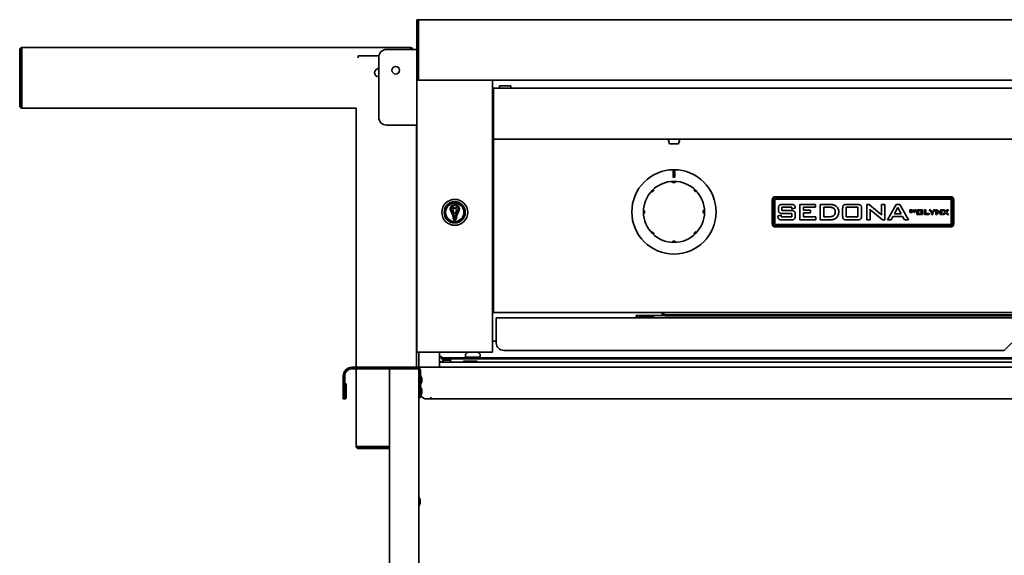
# Model space of a CAD drawing. Extents: x -17 to 110, y -18 to 98.
# Tile 2 of 7: x -17 to 15, y 0 to 17. Entities that reach past the tile are written whole.
import ezdxf

# ---------------------------------------------------------------- set-up
doc = ezdxf.new("R2010")
doc.units = 0
doc.header["$MEASUREMENT"] = 0

msp = doc.modelspace()

# ---------------------------------------------------------------- linework, layer by layer
at = {"color": 7, "lineweight": 35}
for p, q in [((-3.952, 17.458), (-4, 17.458)), ((-4, 17.458), (-4, 16.77)), ((-4, 17.36), (-4, 17.361)), ((37.952, 17.458), (-3.952, 17.458)), ((-3.952, 16.77), (-3.952, 17.458)), ((-3.952, 17.458), (-3.952, 16.77)), ((-4, 16.77), (-4, 16.592)), ((-3.952, 16.592), (-3.952, 16.77)), ((-3.952, 16.77), (-3.952, 16.592)), ((-17.137, 14.607), (-17.137, 16.463)), ((-17.101, 14.607), (-17.101, 16.463)), ((-17.065, 16.535), (-4.209, 16.535)), ((-17.065, 16.535), (-17.065, 16.526)), ((-17.065, 16.526), (-17.065, 16.463)), ((-17.065, 16.463), (-17.065, 14.607)), ((-5.012, 16.472), (-4.044, 16.472)), ((-4.209, 16.526), (-4.209, 16.535)), ((-4.209, 16.526), (-4.209, 16.472)), ((-4, 16.472), (-4.044, 16.472)), ((-4, 15.52), (-4, 16.592)), ((-3.952, 16.592), (-3.952, 15.516)), ((-3.952, 15.52), (-3.952, 16.592)), ((-5.94, 16.265), (-5.258, 16.265)), ((-5.94, 16.193), (-5.94, 16.265)), ((-5.262, 14.222), (-5.262, 16.222)), ((-5.282, 15.839), (-5.262, 15.842)), ((-4, 15.46), (-4, 15.52)), ((-3.952, 15.52), (-4, 15.52)), ((-4, 15.459), (-4, 15.46)), ((-4, 15.46), (-3.952, 15.46)), ((-4, 15.458), (-4, 15.459)), ((-4, 6.458), (-4, 15.458)), ((-3.902, 15.458), (-4, 15.458)), ((-3.952, 15.46), (-3.952, 15.52)), ((-3.952, 15.458), (-3.952, 15.516)), ((-3.952, 15.459), (-3.952, 15.46)), ((-3.952, 15.458), (-3.952, 15.459)), ((37.952, 15.458), (-3.952, 15.458)), ((-3.902, 15.458), (-1.598, 15.458)), ((-1.5, 15.458), (-1.598, 15.458)), ((-1.5, 15.458), (-1.5, 6.458)), ((-1.5, 15.145), (-1.469, 15.145)), ((35.469, 15.194), (-1.469, 15.194)), ((-1.469, 15.123), (-1.469, 15.194)), ((-1.469, 14.191), (-1.469, 15.123)), ((-1.267, 15.27), (-0.892, 15.27)), ((-1.267, 15.194), (-1.267, 15.27)), ((-0.892, 15.27), (-0.892, 15.194)), ((-17.137, 14.605), (-17.101, 14.606)), ((-17.101, 14.606), (-17.101, 14.607)), ((-17.065, 14.607), (-17.065, 14.535)), ((-6.012, 14.535), (-17.065, 14.535)), ((-6.012, 5.958), (-6.012, 14.535)), ((-1.469, 14.174), (-1.469, 14.191)), ((-1.469, 13.615), (-1.469, 14.174)), ((-4.044, 13.972), (-5.012, 13.972)), ((-4.044, 13.972), (-4, 13.972)), ((-4.012, 13.972), (-4.012, 5.958)), ((-1.469, 13.576), (-1.469, 13.615)), ((-1.469, 13.576), (-1.469, 13.505)), ((35.469, 13.505), (-1.469, 13.505)), ((-1.469, 13.474), (-1.469, 13.505)), ((-1.469, 7.842), (-1.469, 13.474)), ((4.304, 13.505), (4.696, 13.505)), ((4.35, 13.345), (4.304, 13.505)), ((4.65, 13.345), (4.696, 13.505)), ((4.35, 13.345), (4.65, 13.345)), ((4.35, 13.345), (4.65, 13.345)), ((4.469, 12.27), (4.469, 12.426)), ((4.531, 12.426), (4.531, 12.27)), ((4.457, 12.095), (4.457, 12.082)), ((4.457, 12.068), (4.457, 12.082)), ((4.496, 12.068), (4.457, 12.068)), ((4.535, 12.068), (4.496, 12.068)), ((4.535, 12.083), (4.535, 12.096)), ((4.535, 12.083), (4.535, 12.068)), ((3.765, 11.773), (3.774, 11.764)), ((3.784, 11.754), (3.774, 11.764)), ((3.839, 11.809), (3.784, 11.754)), ((3.829, 11.819), (3.82, 11.829)), ((3.829, 11.819), (3.839, 11.809)), ((5.156, 11.814), (5.166, 11.824)), ((5.211, 11.759), (5.156, 11.814)), ((5.175, 11.834), (5.166, 11.824)), ((5.221, 11.769), (5.211, 11.759)), ((5.221, 11.769), (5.23, 11.779)), ((7.75, 11.499), (7.75, 10.699)), ((7.783, 11.499), (7.783, 10.699)), ((7.833, 11.499), (7.833, 10.699)), ((13.65, 11.599), (7.85, 11.599)), ((13.65, 11.565), (7.85, 11.565)), ((13.65, 11.515), (7.85, 11.515)), ((13.667, 10.699), (13.667, 11.499)), ((13.717, 10.699), (13.717, 11.499)), ((13.75, 10.699), (13.75, 11.499)), ((-2.774, 11.39), (-2.774, 11.387)), ((-2.726, 11.387), (-2.726, 11.39)), ((3.516, 11.134), (3.503, 11.134)), ((3.516, 11.134), (3.53, 11.134)), ((3.53, 11.134), (3.53, 11.056)), ((5.47, 11.141), (5.484, 11.141)), ((5.47, 11.063), (5.47, 11.141)), ((5.497, 11.141), (5.484, 11.141)), ((7.957, 11.166), (7.957, 11.222)), ((8.065, 11.252), (8.065, 11.143)), ((8.4, 11.252), (8.065, 11.252)), ((8.065, 11.143), (8.384, 11.143)), ((8.088, 11.342), (8.378, 11.342)), ((8.4, 11.198), (8.4, 11.252)), ((8.508, 11.221), (8.4, 11.198)), ((8.508, 11.231), (8.508, 11.221)), ((8.664, 11.342), (9.179, 11.342)), ((8.664, 10.836), (8.664, 11.342)), ((8.781, 11.252), (8.781, 11.152)), ((9.179, 11.252), (8.781, 11.252)), ((8.781, 11.152), (9.017, 11.152)), ((9.017, 11.152), (9.017, 11.062)), ((9.179, 11.342), (9.179, 11.252)), ((9.335, 11.342), (9.663, 11.342)), ((9.335, 10.836), (9.335, 11.342)), ((9.453, 11.252), (9.453, 10.935)), ((9.664, 11.252), (9.453, 11.252)), ((10.078, 10.959), (10.078, 11.223)), ((10.196, 11.252), (10.196, 10.935)), ((10.585, 11.252), (10.196, 11.252)), ((10.204, 11.342), (10.577, 11.342)), ((10.585, 10.935), (10.585, 11.252)), ((10.703, 11.223), (10.703, 10.959)), ((10.876, 11.342), (10.957, 11.342)), ((10.876, 10.836), (10.876, 11.342)), ((10.957, 11.342), (11.313, 11.044)), ((11.022, 11.149), (10.98, 11.19)), ((10.985, 11.109), (10.985, 10.836)), ((11.393, 10.836), (11.022, 11.149)), ((11.365, 11.342), (11.473, 11.342)), ((11.365, 11.076), (11.365, 11.342)), ((11.473, 11.342), (11.473, 10.836)), ((11.565, 10.836), (11.851, 11.342)), ((11.903, 11.243), (11.791, 11.035)), ((11.851, 11.342), (11.964, 11.342)), ((12.012, 11.035), (11.903, 11.243)), ((11.964, 11.342), (12.253, 10.836)), ((12.303, 11.161), (12.367, 11.161)), ((12.303, 11.08), (12.303, 11.161)), ((12.363, 11.08), (12.303, 11.08)), ((12.316, 11.15), (12.316, 11.13)), ((12.362, 11.15), (12.316, 11.15)), ((12.316, 11.13), (12.362, 11.13)), ((12.316, 11.118), (12.316, 11.092)), ((12.362, 11.118), (12.316, 11.118)), ((12.316, 11.092), (12.362, 11.092)), ((12.371, 11.136), (12.371, 11.143)), ((12.372, 11.102), (12.372, 11.108)), ((12.385, 11.145), (12.385, 11.137)), ((12.385, 11.107), (12.385, 11.097)), ((12.408, 11.161), (12.425, 11.161)), ((12.449, 11.116), (12.408, 11.161)), ((12.425, 11.161), (12.456, 11.125)), ((12.449, 11.08), (12.449, 11.116)), ((12.462, 11.08), (12.449, 11.08)), ((12.456, 11.125), (12.486, 11.161)), ((12.502, 11.161), (12.462, 11.116)), ((12.462, 11.116), (12.462, 11.08)), ((12.486, 11.161), (12.502, 11.161)), ((12.537, 11.168), (12.537, 11.006)), ((12.557, 11.168), (12.537, 11.168)), ((12.557, 11.026), (12.557, 11.168)), ((12.577, 11.168), (12.577, 11.148)), ((12.719, 11.168), (12.577, 11.168)), ((12.577, 11.148), (12.699, 11.148)), ((12.577, 11.133), (12.577, 11.044)), ((12.679, 11.133), (12.577, 11.133)), ((12.679, 11.044), (12.679, 11.133)), ((12.699, 11.148), (12.699, 11.009)), ((12.719, 11.009), (12.719, 11.168)), ((12.782, 11.168), (12.827, 11.168)), ((12.782, 11.006), (12.782, 11.168)), ((12.827, 11.168), (12.827, 11.04)), ((12.935, 11.168), (12.989, 11.168)), ((13.015, 11.077), (12.935, 11.168)), ((12.989, 11.168), (13.04, 11.108)), ((13.015, 11.006), (13.015, 11.077)), ((13.04, 11.108), (13.091, 11.168)), ((13.14, 11.168), (13.06, 11.079)), ((13.06, 11.079), (13.06, 11.006)), ((13.091, 11.168), (13.14, 11.168)), ((13.16, 11.168), (13.191, 11.168)), ((13.16, 11.006), (13.16, 11.168)), ((13.191, 11.168), (13.303, 11.075)), ((13.204, 11.103), (13.199, 11.107)), ((13.2, 11.093), (13.2, 11.006)), ((13.321, 11.006), (13.204, 11.103)), ((13.313, 11.168), (13.353, 11.168)), ((13.313, 11.083), (13.313, 11.168)), ((13.353, 11.168), (13.353, 11.006)), ((13.382, 11.168), (13.435, 11.168)), ((13.456, 11.089), (13.382, 11.168)), ((13.383, 11.006), (13.456, 11.089)), ((13.435, 11.168), (13.482, 11.115)), ((13.482, 11.115), (13.527, 11.168)), ((13.576, 11.168), (13.508, 11.093)), ((13.508, 11.093), (13.592, 11.006)), ((13.527, 11.168), (13.576, 11.168)), ((-2.874, 10.801), (-2.874, 10.804)), ((-2.804, 10.9), (-2.804, 10.875)), ((-2.7, 10.911), (-2.793, 10.911)), ((-2.793, 10.864), (-2.7, 10.864)), ((-2.716, 10.847), (-2.778, 10.847)), ((-2.776, 10.928), (-2.718, 10.928)), ((-2.719, 10.966), (-2.775, 10.966)), ((-2.69, 10.875), (-2.69, 10.9)), ((-2.626, 10.801), (-2.626, 10.804)), ((3.503, 11.056), (3.516, 11.056)), ((3.53, 11.056), (3.516, 11.056)), ((5.484, 11.063), (5.47, 11.063)), ((5.484, 11.063), (5.497, 11.063)), ((7.938, 10.97), (8.047, 10.989)), ((7.938, 10.957), (7.938, 10.97)), ((8.047, 10.989), (8.047, 10.935)), ((8.047, 10.935), (8.4, 10.935)), ((8.384, 10.836), (8.068, 10.836)), ((8.4, 11.044), (8.088, 11.044)), ((8.4, 10.935), (8.4, 11.044)), ((8.508, 11.023), (8.508, 10.957)), ((9.188, 10.836), (8.664, 10.836)), ((8.781, 11.062), (8.781, 10.935)), ((9.017, 11.062), (8.781, 11.062)), ((8.781, 10.935), (9.188, 10.935)), ((9.188, 10.935), (9.188, 10.836)), ((9.632, 10.836), (9.335, 10.836)), ((9.453, 10.935), (9.607, 10.935)), ((10.196, 10.935), (10.585, 10.935)), ((10.577, 10.836), (10.204, 10.836)), ((10.985, 10.836), (10.876, 10.836)), ((11.473, 10.836), (11.393, 10.836)), ((11.682, 10.836), (11.565, 10.836)), ((11.741, 10.944), (11.682, 10.836)), ((12.061, 10.944), (11.741, 10.944)), ((11.791, 11.035), (12.012, 11.035)), ((12.121, 10.836), (12.061, 10.944)), ((12.253, 10.836), (12.121, 10.836)), ((12.537, 11.006), (12.679, 11.006)), ((12.679, 11.026), (12.557, 11.026)), ((12.577, 11.044), (12.679, 11.044)), ((12.679, 11.006), (12.679, 11.026)), ((12.699, 11.009), (12.719, 11.009)), ((12.944, 11.006), (12.782, 11.006)), ((12.827, 11.04), (12.944, 11.04)), ((12.944, 11.04), (12.944, 11.006)), ((13.06, 11.006), (13.015, 11.006)), ((13.2, 11.006), (13.16, 11.006)), ((13.353, 11.006), (13.321, 11.006)), ((13.432, 11.006), (13.383, 11.006)), ((13.482, 11.066), (13.432, 11.006)), ((13.536, 11.006), (13.482, 11.066)), ((13.592, 11.006), (13.536, 11.006)), ((3.779, 10.427), (3.77, 10.418)), ((3.779, 10.427), (3.789, 10.437)), ((3.789, 10.437), (3.844, 10.382)), ((5.161, 10.387), (5.216, 10.443)), ((5.216, 10.443), (5.226, 10.433)), ((5.235, 10.423), (5.226, 10.433)), ((7.85, 10.682), (13.65, 10.682)), ((7.85, 10.632), (13.65, 10.632)), ((7.85, 10.599), (13.65, 10.599)), ((3.825, 10.363), (3.834, 10.372)), ((3.844, 10.382), (3.834, 10.372)), ((4.465, 10.114), (4.465, 10.128)), ((4.465, 10.128), (4.504, 10.128)), ((4.465, 10.114), (4.465, 10.101)), ((4.504, 10.128), (4.543, 10.128)), ((4.543, 10.128), (4.543, 10.114)), ((4.543, 10.101), (4.543, 10.114)), ((5.171, 10.377), (5.161, 10.387)), ((5.171, 10.377), (5.18, 10.368)), ((-1.469, 8.958), (-1.5, 8.958)), ((-1.469, 8.065), (-1.5, 8.065)), ((-1.469, 7.771), (-1.469, 7.842)), ((35.469, 7.771), (-1.469, 7.771)), ((-1.375, 7.587), (35.375, 7.587)), ((-1.375, 7.587), (-1.375, 7.301)), ((3.25, 7.665), (3.25, 7.59)), ((4.206, 7.665), (3.25, 7.665)), ((3.805, 7.66), (3.352, 7.66)), ((3.805, 7.601), (3.352, 7.601)), ((3.375, 7.601), (3.375, 7.587)), ((3.825, 7.66), (3.805, 7.66)), ((3.805, 7.66), (3.805, 7.601)), ((3.825, 7.587), (3.825, 7.66)), ((4.083, 7.752), (4.083, 7.771)), ((4.208, 7.663), (4.083, 7.752)), ((4.104, 7.771), (4.208, 7.697)), ((29.792, 7.697), (4.208, 7.697)), ((4.208, 7.697), (4.208, 7.663)), ((29.792, 7.663), (4.208, 7.663)), ((-1.375, 7.301), (-1.375, 6.765)), ((-1.375, 6.815), (-1.5, 6.815)), ((15.424, 6.515), (-1.125, 6.515)), ((15.674, 6.765), (15.424, 6.515)), ((-4, 6.458), (-3.902, 6.458)), ((-3.937, 5.945), (-3.937, 6.458)), ((-1.598, 6.458), (-3.902, 6.458)), ((-3.25, 6.458), (-3.25, 5.958)), ((-3.25, 6.31), (-3.187, 6.31)), ((-3.187, 6.31), (-3.187, 6.274)), ((-3.187, 6.274), (-2.272, 6.274)), ((-3.187, 6.274), (-3.187, 6.238)), ((-3.187, 6.238), (-3.1, 6.238)), ((-3.123, 6.19), (-3.123, 6.238)), ((-2.908, 6.238), (-3.123, 6.238)), ((-2.908, 6.19), (-3.123, 6.19)), ((-2.908, 6.238), (36.908, 6.238)), ((-2.908, 6.19), (-2.908, 6.238)), ((-2.355, 6.268), (-2.407, 6.238)), ((-2.398, 6.374), (-2.398, 6.318)), ((-2.256, 6.286), (-2.367, 6.286)), ((-2.355, 6.268), (-2.152, 6.268)), ((-2.289, 6.238), (-2.152, 6.238)), ((-2.274, 6.286), (-2.277, 6.285)), ((-2.277, 6.284), (-2.277, 6.284)), ((-2.277, 6.278), (-2.277, 6.284)), ((-2.277, 6.278), (-2.277, 6.278)), ((-2.276, 6.277), (-2.262, 6.268)), ((-1.938, 6.286), (-2.256, 6.286)), ((-2.186, 6.268), (-2.104, 6.276)), ((-2.152, 6.268), (-1.949, 6.268)), ((-2.152, 6.238), (-2.015, 6.238)), ((-2.117, 6.268), (-2.104, 6.269)), ((-2.055, 6.286), (-2.061, 6.283)), ((-2.06, 6.278), (-2.06, 6.283)), ((-2.06, 6.278), (-2.043, 6.268)), ((-2.053, 6.274), (-1.562, 6.274)), ((-1.949, 6.268), (-1.897, 6.238)), ((-1.906, 6.374), (-1.906, 6.318)), ((-1.598, 6.458), (-1.5, 6.458)), ((-1.562, 6.274), (35.562, 6.274)), ((-1.562, 6.274), (-1.562, 6.238)), ((-4.048, 5.958), (-6.138, 5.958)), ((-4.887, 5.91), (-6.138, 5.91)), ((-6.012, 3.337), (-6.012, 5.91)), ((-4.91, 5.91), (-4.839, 5.91)), ((-4.91, 5.91), (-4.91, 5.838)), ((-4.91, 5.838), (-4.91, 5.91)), ((-4.009, 5.91), (-4.839, 5.91)), ((-3.985, 5.958), (-4.048, 5.958)), ((-4.009, 5.91), (-3.937, 5.91)), ((-3.985, 5.958), (-3.985, 5.91)), ((-3.935, 5.944), (-3.956, 5.91)), ((-3.937, 6.043), (-3.937, 6.021)), ((-3.937, 6.021), (-3.937, 5.945)), ((-3.937, 5.91), (-3.937, -14.511)), ((16.919, 5.958), (-3.919, 5.958)), ((-3.919, 5.931), (-3.919, 5.958)), ((-3.202, 6.14), (-3.25, 6.14)), ((16.35, 6.129), (-3.25, 6.129)), ((-3.152, 6.14), (-3.202, 6.14)), ((-3.202, 6.14), (-3.202, 6.129)), ((-2.875, 6.129), (-2.878, 6.14)), ((-2.437, 6.159), (-2.489, 6.129)), ((-2.437, 6.159), (-2.049, 6.159)), ((-2.049, 6.159), (-2.031, 6.159)), ((-2.031, 6.159), (-1.979, 6.129)), ((-6.435, 5.66), (-6.435, 5.16)), ((-6.387, 5.66), (-6.387, 5.16)), ((-4.91, 5.838), (-4.91, -14.518)), ((-3.937, 5.612), (-3.935, 5.612)), ((-3.935, 5.566), (-3.935, 5.86)), ((-3.887, 5.058), (-3.887, 5.86)), ((-3.842, 5.583), (-3.842, 5.585)), ((-3.842, 5.583), (-3.842, 5.521)), ((-6.384, 4.96), (-6.384, 5.41)), ((-6.384, 5.41), (-6.336, 5.41)), ((-6.336, 4.96), (-6.336, 5.41)), ((-3.937, 5.237), (-3.935, 5.237)), ((-3.935, 5.058), (-3.935, 5.254)), ((-3.892, 5.46), (-3.892, 5.426)), ((-3.892, 5.362), (-3.892, 5.426)), ((-3.892, 5.36), (-3.892, 5.362)), ((-3.842, 5.485), (-3.842, 5.521)), ((-6.435, 5.16), (-6.435, 4.91)), ((-6.387, 4.91), (-6.435, 4.91)), ((-6.387, 4.91), (-6.387, 5.16)), ((-3.937, 5.083), (-3.935, 5.083)), ((-3.937, 5.083), (-3.935, 5.083)), ((-3.935, 5.058), (-3.935, 4.958)), ((-3.887, 4.958), (-3.935, 4.958)), ((-3.887, 4.958), (-3.887, 5.058)), ((-3.842, 5.21), (-3.842, 5.159)), ((-3.842, 5.11), (-3.842, 5.159)), ((-3.544, 4.91), (-3.669, 4.91)), ((-3.544, 4.972), (-3.544, 4.91)), ((-3.543, 4.972), (-3.544, 4.972)), ((-3.543, 4.96), (-3.543, 4.972)), ((-3.543, 4.96), (-3.543, 4.91)), ((16.543, 4.91), (-3.543, 4.91)), ((-6.012, 3.337), (-6.003, 3.337)), ((-6.003, 3.337), (-5.94, 3.337)), ((-5.94, 3.337), (-4.91, 3.337)), ((-4.91, 3.301), (-5.94, 3.301)), ((-4.91, 3.265), (-5.94, 3.265)), ((-3.892, 1.533), (-3.892, 1.56)), ((-3.892, 1.465), (-3.892, 1.533)), ((-3.892, 1.46), (-3.892, 1.465))]:
    msp.add_line(p, q, dxfattribs=at)
for points in [[(-2.808, 11.164), (-2.813, 11.165), (-2.818, 11.164), (-2.822, 11.16), (-2.824, 11.157)], [(-2.824, 11.157), (-2.818, 11.15), (-2.815, 11.146), (-2.813, 11.14), (-2.812, 11.135), (-2.813, 11.131), (-2.814, 11.124), (-2.815, 11.118), (-2.815, 11.115), (-2.814, 11.111), (-2.811, 11.106), (-2.806, 11.101), (-2.802, 11.097), (-2.8, 11.095), (-2.797, 11.09), (-2.797, 11.086), (-2.797, 11.077), (-2.797, 11.073), (-2.794, 11.067), (-2.789, 11.063), (-2.781, 11.057), (-2.778, 11.054), (-2.775, 11.048), (-2.774, 11.042), (-2.774, 11.037)], [(-2.816, 11.226), (-2.819, 11.223), (-2.82, 11.221), (-2.82, 11.218), (-2.819, 11.215), (-2.816, 11.21), (-2.815, 11.208)], [(-2.686, 11.232), (-2.695, 11.235), (-2.7, 11.236), (-2.706, 11.235), (-2.711, 11.234), (-2.714, 11.232), (-2.72, 11.228), (-2.725, 11.224), (-2.728, 11.223), (-2.732, 11.222), (-2.737, 11.222), (-2.745, 11.225), (-2.75, 11.227), (-2.753, 11.228), (-2.758, 11.228), (-2.762, 11.227), (-2.769, 11.223), (-2.774, 11.221), (-2.78, 11.221), (-2.786, 11.224), (-2.794, 11.228), (-2.799, 11.23), (-2.806, 11.23), (-2.812, 11.228), (-2.816, 11.226)], [(-2.815, 11.208), (-2.807, 11.211), (-2.803, 11.212), (-2.797, 11.211), (-2.791, 11.209), (-2.784, 11.205), (-2.78, 11.203), (-2.775, 11.202), (-2.771, 11.203), (-2.767, 11.206), (-2.763, 11.208), (-2.757, 11.21), (-2.752, 11.21), (-2.745, 11.207), (-2.738, 11.205), (-2.732, 11.204), (-2.727, 11.205), (-2.722, 11.208), (-2.714, 11.213), (-2.708, 11.217), (-2.7, 11.218), (-2.694, 11.217), (-2.685, 11.214)], [(-2.757, 11.044), (-2.757, 11.05), (-2.758, 11.053), (-2.759, 11.058), (-2.763, 11.063), (-2.768, 11.067), (-2.775, 11.072), (-2.778, 11.075), (-2.78, 11.078), (-2.781, 11.082), (-2.78, 11.09), (-2.78, 11.094), (-2.781, 11.097), (-2.783, 11.102), (-2.788, 11.107), (-2.793, 11.111), (-2.796, 11.116), (-2.798, 11.121), (-2.798, 11.125), (-2.797, 11.133), (-2.796, 11.141), (-2.796, 11.145), (-2.798, 11.152), (-2.802, 11.158), (-2.808, 11.164)], [(-2.687, 11.164), (-2.693, 11.157), (-2.695, 11.153), (-2.698, 11.147), (-2.698, 11.142), (-2.698, 11.138), (-2.697, 11.131), (-2.696, 11.125), (-2.696, 11.122), (-2.697, 11.118), (-2.699, 11.113), (-2.705, 11.108), (-2.709, 11.104), (-2.711, 11.102), (-2.713, 11.097), (-2.714, 11.093), (-2.713, 11.084), (-2.714, 11.08), (-2.716, 11.074), (-2.722, 11.07), (-2.729, 11.064), (-2.733, 11.061), (-2.736, 11.055), (-2.737, 11.049), (-2.737, 11.044)], [(-2.72, 11.037), (-2.72, 11.043), (-2.719, 11.046), (-2.718, 11.051), (-2.714, 11.056), (-2.709, 11.06), (-2.702, 11.065), (-2.699, 11.068), (-2.698, 11.071), (-2.697, 11.075), (-2.697, 11.083), (-2.697, 11.087), (-2.697, 11.09), (-2.694, 11.095), (-2.69, 11.1), (-2.685, 11.104), (-2.681, 11.109), (-2.679, 11.114), (-2.679, 11.118), (-2.681, 11.126), (-2.682, 11.134), (-2.682, 11.138), (-2.679, 11.145), (-2.676, 11.151), (-2.67, 11.157)], [(-2.67, 11.157), (-2.673, 11.161), (-2.675, 11.163), (-2.679, 11.165), (-2.681, 11.165), (-2.687, 11.164)], [(-2.685, 11.214), (-2.683, 11.218), (-2.682, 11.221), (-2.682, 11.224), (-2.682, 11.227), (-2.683, 11.229), (-2.686, 11.232)], [(7.957, 11.222), (7.957, 11.243), (7.96, 11.264), (7.963, 11.281), (7.968, 11.294), (7.974, 11.305), (7.981, 11.314), (7.989, 11.322), (8.001, 11.328), (8.013, 11.333), (8.03, 11.337), (8.05, 11.34), (8.063, 11.341), (8.088, 11.342)], [(8.088, 11.044), (8.059, 11.045), (8.045, 11.046), (8.024, 11.05), (8.015, 11.053), (8.006, 11.056), (7.997, 11.06), (7.987, 11.066), (7.979, 11.074), (7.972, 11.085), (7.967, 11.096), (7.962, 11.113), (7.959, 11.13), (7.957, 11.142), (7.957, 11.166)], [(8.378, 11.342), (8.405, 11.341), (8.418, 11.34), (8.436, 11.337), (8.453, 11.333), (8.465, 11.328), (8.476, 11.321), (8.485, 11.314), (8.492, 11.304), (8.498, 11.293), (8.503, 11.278), (8.506, 11.262), (8.507, 11.251), (8.508, 11.231)], [(8.384, 11.143), (8.411, 11.142), (8.425, 11.141), (8.442, 11.138), (8.457, 11.133), (8.469, 11.128), (8.479, 11.121), (8.487, 11.113), (8.494, 11.102), (8.499, 11.091), (8.503, 11.075), (8.507, 11.056), (8.508, 11.045), (8.508, 11.023)], [(9.607, 10.935), (9.649, 10.936), (9.671, 10.938), (9.697, 10.942), (9.722, 10.947), (9.742, 10.953), (9.761, 10.96), (9.775, 10.968), (9.788, 10.978), (9.8, 10.99), (9.809, 11.003), (9.818, 11.017), (9.824, 11.033), (9.829, 11.052), (9.831, 11.072), (9.832, 11.096)], [(9.663, 11.342), (9.692, 11.341), (9.728, 11.338), (9.749, 11.335), (9.775, 11.329), (9.8, 11.321), (9.822, 11.312), (9.842, 11.301), (9.862, 11.288), (9.879, 11.274), (9.894, 11.259), (9.907, 11.242), (9.919, 11.224), (9.929, 11.204), (9.937, 11.183), (9.943, 11.16), (9.947, 11.136), (9.949, 11.121), (9.95, 11.092)], [(9.832, 11.096), (9.832, 11.114), (9.829, 11.135), (9.827, 11.148), (9.821, 11.165), (9.814, 11.181), (9.805, 11.195), (9.794, 11.208), (9.781, 11.219), (9.767, 11.229), (9.751, 11.237), (9.735, 11.243), (9.713, 11.248), (9.691, 11.251), (9.664, 11.252)], [(9.95, 11.092), (9.949, 11.069), (9.946, 11.041), (9.941, 11.017), (9.934, 10.994), (9.924, 10.972), (9.913, 10.95), (9.9, 10.931), (9.886, 10.913), (9.871, 10.898), (9.854, 10.885), (9.839, 10.875)], [(10.078, 11.223), (10.079, 11.243), (10.081, 11.264), (10.085, 11.281), (10.088, 11.289), (10.091, 11.297), (10.095, 11.305), (10.102, 11.314), (10.11, 11.322), (10.12, 11.328), (10.134, 11.334), (10.15, 11.338), (10.164, 11.34), (10.175, 11.341), (10.194, 11.342), (10.204, 11.342)], [(10.577, 11.342), (10.604, 11.341), (10.618, 11.34), (10.637, 11.336), (10.652, 11.332), (10.664, 11.326), (10.673, 11.32), (10.681, 11.312), (10.688, 11.302), (10.693, 11.291), (10.697, 11.275), (10.701, 11.257), (10.702, 11.246), (10.703, 11.223)], [(10.98, 11.19), (10.984, 11.142), (10.985, 11.109)], [(11.37, 10.989), (11.367, 11.024), (11.365, 11.053), (11.365, 11.076)], [(12.371, 11.143), (12.37, 11.147), (12.368, 11.149), (12.366, 11.15), (12.362, 11.15)], [(12.362, 11.13), (12.365, 11.13), (12.367, 11.13), (12.368, 11.131), (12.37, 11.133), (12.371, 11.136)], [(12.372, 11.108), (12.372, 11.113), (12.371, 11.115), (12.368, 11.117), (12.365, 11.118), (12.362, 11.118)], [(12.362, 11.092), (12.367, 11.092), (12.369, 11.093), (12.371, 11.096), (12.372, 11.099), (12.372, 11.102)], [(12.385, 11.097), (12.384, 11.09), (12.382, 11.086), (12.377, 11.083), (12.371, 11.081), (12.363, 11.08)], [(12.367, 11.161), (12.375, 11.16), (12.378, 11.159), (12.382, 11.157), (12.384, 11.152), (12.385, 11.145)], [(12.385, 11.137), (12.385, 11.133), (12.383, 11.129), (12.38, 11.126), (12.376, 11.124), (12.371, 11.123)], [(12.371, 11.123), (12.376, 11.122), (12.38, 11.12), (12.383, 11.116), (12.385, 11.112), (12.385, 11.107)], [(-2.774, 11.037), (-2.769, 11.035), (-2.767, 11.035), (-2.763, 11.035), (-2.76, 11.038), (-2.759, 11.04), (-2.757, 11.044)], [(-2.737, 11.044), (-2.734, 11.038), (-2.732, 11.036), (-2.729, 11.035), (-2.724, 11.036), (-2.72, 11.037)], [(8.068, 10.836), (8.049, 10.836), (8.026, 10.838), (8.005, 10.842), (7.996, 10.844), (7.988, 10.847), (7.979, 10.852), (7.97, 10.858), (7.961, 10.866), (7.954, 10.876), (7.949, 10.887), (7.944, 10.904), (7.941, 10.921), (7.939, 10.933), (7.938, 10.957)], [(8.508, 10.957), (8.508, 10.937), (8.506, 10.916), (8.502, 10.9), (8.497, 10.885), (8.492, 10.874), (8.485, 10.864), (8.477, 10.856), (8.466, 10.85), (8.454, 10.845), (8.436, 10.84), (8.418, 10.837), (8.407, 10.836), (8.384, 10.836)], [(9.839, 10.875), (9.82, 10.865), (9.801, 10.857), (9.777, 10.849), (9.752, 10.844), (9.719, 10.84), (9.687, 10.837), (9.669, 10.836), (9.632, 10.836)], [(10.204, 10.836), (10.183, 10.836), (10.162, 10.838), (10.151, 10.84), (10.14, 10.843), (10.13, 10.846), (10.118, 10.852), (10.108, 10.858), (10.1, 10.866), (10.093, 10.877), (10.088, 10.888), (10.086, 10.897), (10.084, 10.905), (10.08, 10.923), (10.079, 10.935), (10.078, 10.959)], [(10.703, 10.959), (10.702, 10.941), (10.7, 10.918), (10.696, 10.901), (10.692, 10.887), (10.687, 10.875), (10.68, 10.865), (10.671, 10.857), (10.66, 10.85), (10.648, 10.845), (10.637, 10.842), (10.626, 10.839), (10.615, 10.838), (10.602, 10.837), (10.577, 10.836)], [(11.313, 11.044), (11.337, 11.023), (11.352, 11.008), (11.37, 10.989)], [(-3.123, 6.238), (-3.125, 6.238), (-3.127, 6.236), (-3.129, 6.233), (-3.132, 6.227), (-3.134, 6.221), (-3.138, 6.209), (-3.143, 6.188), (-3.152, 6.14)], [(-3.123, 6.19), (-3.127, 6.189), (-3.13, 6.187), (-3.134, 6.182), (-3.14, 6.171), (-3.144, 6.161), (-3.152, 6.14)], [(-2.878, 6.14), (-2.888, 6.188), (-2.893, 6.211), (-2.897, 6.223), (-2.899, 6.228), (-2.902, 6.234), (-2.904, 6.236), (-2.906, 6.238), (-2.908, 6.238)], [(-2.878, 6.14), (-2.885, 6.158), (-2.888, 6.166), (-2.894, 6.177), (-2.899, 6.185), (-2.902, 6.188), (-2.905, 6.19), (-2.908, 6.19)]]:
    msp.add_lwpolyline(points, dxfattribs=at)
for centre, radius in [((-4.7, 15.785), 0.125), ((4.5, 11.098), 1.395), ((4.5, 11.098), 1.01), ((-2.75, 11.083), 0.429), ((-2.75, 11.083), 0.35), ((-2.75, 11.083), 0.308), ((-2.75, 11.083), 0.305)]:
    msp.add_circle(centre, radius, dxfattribs=at)
for centre, radius, start, end in [((-17.065, 16.463), 0.0718, 90, 180), ((-17.065, 16.463), 0.0359, 90, 180), ((-5.012, 16.222), 0.25, 90, 180), ((-4.209, 16.463), 0.0718, 7.4423, 90), ((-4.209, 16.463), 0.0359, 15.014, 90), ((-5.262, 15.703), 0.137, 98.3, 270), ((-17.065, 14.607), 0.0718, 180, 181.4365), ((-17.065, 14.607), 0.0718, 181.4365, 270), ((-17.065, 14.607), 0.0359, 181.4365, 270), ((-5.012, 14.222), 0.25, 180, 270), ((4.5, 12.426), 0.031, 360, 180), ((4.5, 11.098), 0.998, 87.9737, 92.4524), ((4.5, 12.27), 0.031, 180, 0), ((4.5, 11.098), 0.998, 132.9737, 137.4524), ((4.5, 11.098), 0.998, 42.9737, 47.4524), ((7.85, 11.499), 0.1, 90, 180), ((7.85, 11.499), 0.0665, 90, 180), ((7.85, 11.499), 0.0165, 90, 180), ((13.65, 11.499), 0.1, 360, 90), ((13.65, 11.499), 0.0665, 0, 90), ((13.65, 11.499), 0.0165, 0, 90), ((-2.747, 11.189), 0.15, 325.4524, 199.482), ((-2.562, 11.255), 0.347, 199.4948, 214.4709), ((-2.747, 11.189), 0.121, 139.1089, 199.4497), ((-2.559, 11.256), 0.321, 199.5861, 214.3796), ((-2.747, 11.189), 0.121, 27.9885, 139.0404), ((-3.008, 10.948), 0.224, 7.8883, 34.4838), ((-2.486, 10.948), 0.224, 145.5163, 172.1117), ((-2.325, 10.898), 0.362, 145.4525, 170.5149), ((-2.936, 11.256), 0.321, 325.6204, 340.4139), ((-2.747, 11.189), 0.121, 340.552, 27.9359), ((4.5, 11.098), 0.998, 177.9737, 182.4524), ((4.5, 11.098), 0.998, 357.9737, 2.4524), ((12.923, 11.088), 0.277, 1.0606, 4.0126), ((13.198, 10.938), 0.172, 47.6403, 52.5518), ((13.549, 11.086), 0.236, 180.7474, 184.977), ((-3.008, 10.948), 0.195, 16.1428, 34.4828), ((-3.169, 10.902), 0.362, 9.0092, 16.1428), ((-2.776, 10.964), 0.0362, 189.0092, 270), ((-2.793, 10.9), 0.0109, 90, 180), ((-2.793, 10.875), 0.0109, 180, 270), ((-2.768, 10.982), 0.0181, 187.8883, 228.1897), ((-2.778, 10.839), 0.00778, 90, 214.1432), ((-2.747, 10.86), 0.0453, 214.1432, 325.8568), ((-2.775, 10.974), 0.00725, 228.1897, 270), ((-2.719, 10.974), 0.00725, 270, 311.8103), ((-2.718, 10.964), 0.0362, 270, 350.5149), ((-2.716, 10.839), 0.00778, 325.8568, 90), ((-2.726, 10.982), 0.0181, 311.8103, 352.1117), ((-2.7, 10.9), 0.0109, 0, 90), ((-2.7, 10.875), 0.0109, 270, 360), ((4.5, 11.098), 0.998, 312.9737, 317.4524), ((7.85, 10.699), 0.1, 180, 270), ((7.85, 10.699), 0.0665, 180, 270), ((7.85, 10.699), 0.0165, 180, 270), ((13.65, 10.699), 0.1, 270, 0), ((13.65, 10.699), 0.0665, 270, 360), ((13.65, 10.699), 0.0165, 270, 360), ((4.5, 11.098), 0.998, 222.9737, 227.4524), ((4.5, 11.098), 0.998, 267.9737, 272.4524), ((-1.45, 7.761), 0.0978, 101.2023, 120.7465), ((-1.45, 7.761), 0.05, 112.3337, 180), ((3.352, 7.551), 0.11, 90, 160.8331), ((3.352, 7.551), 0.05, 90, 133.8633), ((-1.125, 6.765), 0.25, 180, 270), ((-3.252, 6.708), 0.25, 270, 270.2125), ((-2.367, 6.374), 0.0315, 146.6015, 180), ((-2.367, 6.318), 0.0315, 180, 270), ((-2.263, 6.305), 0.156, 102.0402, 146.6015), ((-2.269, 6.267), 0.0188, 100.0029, 114.722), ((-2.276, 6.283), 0.0014, 114.1489, 151.5194), ((-2.276, 6.278), 0.00114, 194.923, 250.3209), ((-2.136, 6.664), 0.389, 274.6017, 279.5211), ((-2.136, 6.658), 0.389, 274.6017, 279.5211), ((-2.042, 6.305), 0.156, 33.3985, 77.9598), ((-1.938, 6.318), 0.0315, 270, 360), ((-1.938, 6.374), 0.0315, 0, 33.3985), ((-6.138, 5.66), 0.298, 90, 180), ((-6.138, 5.66), 0.25, 90, 180), ((-3.985, 5.86), 0.0978, 59.253, 90), ((-3.985, 5.86), 0.05, 0, 17.0579), ((-3.985, 5.86), 0.0978, 0, 59.253), ((-3.936, 5.566), 0.001, 34.1539, 180), ((-4.167, 5.41), 0.279, 10.3121, 34.1539), ((-3.886, 5.691), 0.001, 34.1539, 180), ((-4.117, 5.535), 0.279, 10.3121, 34.1539), ((-3.936, 5.254), 0.001, 180, 325.8461), ((-4.167, 5.41), 0.279, 325.8461, 349.6879), ((-3.886, 5.379), 0.001, 180, 325.8461), ((-3.886, 5.316), 0.001, 34.1539, 180), ((-4.117, 5.535), 0.279, 325.8461, 349.6879), ((-4.117, 5.16), 0.279, 10.3121, 34.1539), ((-6.386, 4.96), 0.00197, 180, 360), ((-6.386, 4.96), 0.0498, 267.7333, 360), ((-3.886, 5.004), 0.001, 180, 325.8461), ((-4.117, 5.16), 0.279, 325.8461, 349.6879), ((-3.669, 5.16), 0.25, 214.2223, 270), ((-5.94, 3.337), 0.0718, 180, 270), ((-5.94, 3.337), 0.0359, 180, 270), ((-3.936, 1.666), 0.001, 34.1539, 180), ((-4.167, 1.51), 0.279, 10.3121, 34.1539), ((-3.936, 1.354), 0.001, 180, 325.8461), ((-4.167, 1.51), 0.279, 325.8461, 349.6879)]:
    msp.add_arc(centre, radius, start, end, dxfattribs=at)
for centre, major_axis, ratio, start_param, end_param in [((-2.152, 6.282), (0.125, 0.004), 0.056975, 2.072034, 3.119232), ((-2.152, 6.28), (0.0925, 0.004), 0.078752, 5.776534, 6.134702), ((-2.152, 6.274), (0.0925, 0.004), 0.078752, 5.776534, 6.279766)]:
    msp.add_ellipse(centre, major_axis=major_axis, ratio=ratio, start_param=start_param, end_param=end_param, dxfattribs=at)

doc.saveas('drawing.dxf')
